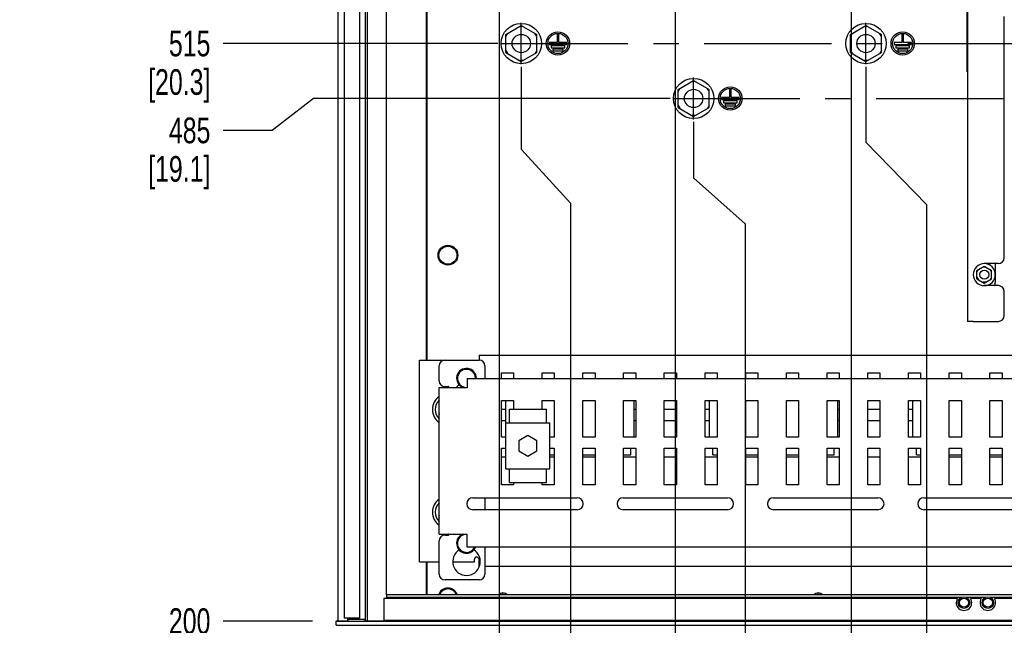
# Paper-space layout 'SUBMITTAL_E2H_2_2' of a CAD drawing. Header units: millimetres. Extents: x 0 to 841, y 0 to 594.
# Tile 7 of 24: x 285 to 419, y 364 to 446. Entities that reach past the tile are written whole.
import ezdxf

# ---------------------------------------------------------------- set-up
doc = ezdxf.new("R2010")
doc.units = ezdxf.units.MM
doc.header["$LTSCALE"] = 46.255
doc.linetypes.add('CENTER', pattern=[0.6, 0.375, -0.075, 0.075, -0.075])
doc.layers.get('0').update_dxf_attribs({"linetype": 'CONTINUOUS'})
for name, color, linetype in [('002___PRT_ALL_AXES', 7, 'CONTINUOUS'), ('02___PRT_ALL_AXES', 7, 'CONTINUOUS'), ('DEFAULT_1', 7, 'CENTER'), ('ROUNDS', 7, 'CONTINUOUS')]:
    doc.layers.add(name, color=color, linetype=linetype)
doc.styles.get("Standard").update_dxf_attribs({"font": 'txt', "width": 0.725})
doc.dimstyles.new('DIMSTYLE_4', dxfattribs={"dimtxt": 3.5, "dimasz": 4.8, "dimexe": 3.2, "dimexo": 1.6, "dimgap": 0.875, "dimtad": 0, "dimtih": 1, "dimtoh": 1, "dimdec": 1, "dimzin": 0, "dimdsep": 46, "dimtxsty": 'STANDARD', "dimblk": 'CLOSED', "dimblk1": 'CLOSED', "dimblk2": 'CLOSED', "dimcen": 0.09, "dimadec": 0, "dimazin": 0, "dimtp": 0.4, "dimtm": 0.4, "dimtfac": 1, "dimtdec": 1, "dimtofl": 0, "dimtmove": 0, "dimatfit": 3, "dimldrblk": 'CLOSED', "dimfxl": 1, "dimtolj": 1, "dimtzin": 0, "dimarcsym": 0})

# ---------------------------------------------------------------- blocks, each defined once
blk = doc.blocks.new('*D68')
at = {"color": 2, "linetype": 'CONTINUOUS'}
blk.add_line((350.13, 468.01), (350.13, 298.09), dxfattribs=at)
at = {"color": 2, "linetype": 'CONTINUOUS', "insert": (348.38, 296.34), "char_height": 3.5, "width": 12.6875, "attachment_point": 3, "rotation": 90, "line_spacing_factor": 0.9}
blk.add_mtext('89\\P[3.5]', dxfattribs=at)
blk = doc.blocks.new('_CLOSED')
at = {"color": 0, "linetype": 'BYBLOCK'}
for p, q in [((0, 0), (-1, 0.167)), ((-1, 0.167), (-1, -0.167)), ((-1, -0.167), (0, 0)), ((-1, 0), (0, 0))]:
    blk.add_line(p, q, dxfattribs=at)
blk = doc.blocks.new('*D70')
at = {"color": 2, "linetype": 'CONTINUOUS'}
blk.add_line((374.13, 468.01), (374.13, 298.09), dxfattribs=at)
at = {"color": 2, "linetype": 'CONTINUOUS', "insert": (372.38, 296.34), "char_height": 3.5, "width": 12.6875, "attachment_point": 3, "rotation": 90, "line_spacing_factor": 0.9}
blk.add_mtext('185\\P[7.3]', dxfattribs=at)
blk = doc.blocks.new('*D71')
at = {"color": 2, "linetype": 'CONTINUOUS'}
blk.add_line((398.13, 468.01), (398.13, 298.09), dxfattribs=at)
at = {"color": 2, "linetype": 'CONTINUOUS', "insert": (396.38, 296.34), "char_height": 3.5, "width": 15.225, "attachment_point": 3, "rotation": 90, "line_spacing_factor": 0.9}
blk.add_mtext('281\\P[11.1]', dxfattribs=at)
blk = doc.blocks.new('*D75')
at = {"color": 2, "linetype": 'CONTINUOUS'}
for p, q in [((353.14, 439.76), (353.14, 428.56)), ((353.14, 428.56), (359.86, 421.19)), ((359.86, 421.19), (359.86, 264.01))]:
    blk.add_line(p, q, dxfattribs=at)
at = {"color": 2, "linetype": 'CONTINUOUS', "insert": (358.11, 262.26), "char_height": 3.5, "width": 12.6875, "attachment_point": 3, "rotation": 90, "line_spacing_factor": 0.9}
blk.add_mtext('101\\P[4.0]', dxfattribs=at)
blk = doc.blocks.new('*D76')
at = {"color": 2, "linetype": 'CONTINUOUS'}
for p, q in [((376.64, 432.26), (376.64, 424.66)), ((376.64, 424.66), (383.67, 418.36)), ((383.67, 418.36), (383.67, 264.01))]:
    blk.add_line(p, q, dxfattribs=at)
at = {"color": 2, "linetype": 'CONTINUOUS', "insert": (381.92, 262.26), "char_height": 3.5, "width": 12.6875, "attachment_point": 3, "rotation": 90, "line_spacing_factor": 0.9}
blk.add_mtext('195\\P[7.7]', dxfattribs=at)
blk = doc.blocks.new('*D77')
at = {"color": 2, "linetype": 'CONTINUOUS'}
for p, q in [((400.14, 439.76), (400.14, 429.52)), ((400.14, 429.52), (408.37, 420.99)), ((408.37, 420.99), (408.37, 264.01))]:
    blk.add_line(p, q, dxfattribs=at)
at = {"color": 2, "linetype": 'CONTINUOUS', "insert": (406.62, 262.26), "char_height": 3.5, "width": 15.225, "attachment_point": 3, "rotation": 90, "line_spacing_factor": 0.9}
blk.add_mtext('289\\P[11.4]', dxfattribs=at)
blk = doc.blocks.new('*D86')
at = {"color": 2, "linetype": 'CONTINUOUS'}
blk.add_line((324.69, 364.19), (312.5, 364.19), dxfattribs=at)
at = {"color": 2, "linetype": 'CONTINUOUS', "insert": (310.75, 365.94), "char_height": 3.5, "width": 12.6875, "attachment_point": 3, "line_spacing_factor": 0.9}
blk.add_mtext('200\\P[7.9]', dxfattribs=at)
blk = doc.blocks.new('*D87')
at = {"color": 2, "linetype": 'CONTINUOUS'}
for p, q in [((324.81, 435.46), (319.17, 431.11)), ((373.44, 435.46), (324.81, 435.46)), ((319.17, 431.11), (312.5, 431.11))]:
    blk.add_line(p, q, dxfattribs=at)
at = {"color": 2, "linetype": 'CONTINUOUS', "insert": (310.75, 432.86), "char_height": 3.5, "width": 15.225, "attachment_point": 3, "line_spacing_factor": 0.9}
blk.add_mtext('485\\P[19.1]', dxfattribs=at)
blk = doc.blocks.new('*D88')
at = {"color": 2, "linetype": 'CONTINUOUS'}
blk.add_line((349.94, 442.96), (312.5, 442.96), dxfattribs=at)
at = {"color": 2, "linetype": 'CONTINUOUS', "insert": (310.75, 444.71), "char_height": 3.5, "width": 15.225, "attachment_point": 3, "line_spacing_factor": 0.9}
blk.add_mtext('515\\P[20.3]', dxfattribs=at)

psp = doc.layouts.new('SUBMITTAL_E2H_2_2')

# ---------------------------------------------------------------- linework, layer by layer
at = {"color": 7, "linetype": 'CONTINUOUS'}
for p, q in [((331.91, 364.21), (331.91, 521.34)), ((332.16, 364.21), (332.16, 521.42)), ((334.78, 367.76), (334.78, 522.21)), ((328.13, 520.02), (328.13, 364.21)), ((340.23, 399.79), (340.23, 500.39)), ((413.93, 439.91), (413.93, 495.75)), ((351.03, 444.18), (353.14, 445.4)), ((353.36, 445.27), (352.93, 445.27)), ((353.14, 445.4), (355.26, 444.18)), ((398.03, 444.18), (400.14, 445.4)), ((400.36, 445.27), (399.93, 445.27)), ((400.14, 445.4), (402.26, 444.18)), ((351.03, 443.93), (351.25, 444.3)), ((351.03, 441.74), (351.03, 444.18)), ((355.26, 443.93), (355.04, 444.3)), ((355.26, 441.74), (355.26, 444.18)), ((356.96, 443.09), (356.96, 442.84)), ((358.02, 443.09), (356.96, 443.09)), ((358.02, 444.26), (358.02, 443.09)), ((358.27, 444.26), (358.02, 444.26)), ((358.27, 443.09), (358.27, 444.26)), ((359.33, 443.09), (358.27, 443.09)), ((359.33, 442.84), (359.33, 443.09)), ((398.03, 443.93), (398.25, 444.3)), ((398.03, 441.74), (398.03, 444.18)), ((402.26, 443.93), (402.04, 444.3)), ((402.26, 441.74), (402.26, 444.18)), ((403.96, 443.09), (403.96, 442.84)), ((405.02, 443.09), (403.96, 443.09)), ((405.02, 444.26), (405.02, 443.09)), ((405.27, 444.26), (405.02, 444.26)), ((405.27, 443.09), (405.27, 444.26)), ((406.33, 443.09), (405.27, 443.09)), ((406.33, 442.84), (406.33, 443.09)), ((351.03, 441.99), (351.25, 441.62)), ((351.03, 441.74), (353.14, 440.52)), ((353.14, 440.52), (355.26, 441.74)), ((355.26, 441.99), (355.04, 441.62)), ((356.96, 442.84), (359.33, 442.84)), ((357.21, 442.64), (357.21, 442.39)), ((359.08, 442.64), (357.21, 442.64)), ((357.21, 442.39), (359.08, 442.39)), ((357.46, 442.19), (357.46, 441.94)), ((358.83, 442.19), (357.46, 442.19)), ((357.46, 441.94), (358.83, 441.94)), ((358.83, 441.94), (358.83, 442.19)), ((359.08, 442.39), (359.08, 442.64)), ((398.03, 441.99), (398.25, 441.62)), ((398.03, 441.74), (400.14, 440.52)), ((400.14, 440.52), (402.26, 441.74)), ((402.26, 441.99), (402.04, 441.62)), ((403.96, 442.84), (406.33, 442.84)), ((404.21, 442.64), (404.21, 442.39)), ((406.08, 442.64), (404.21, 442.64)), ((404.21, 442.39), (406.08, 442.39)), ((404.46, 442.19), (404.46, 441.94)), ((405.83, 442.19), (404.46, 442.19)), ((404.46, 441.94), (405.83, 441.94)), ((405.83, 441.94), (405.83, 442.19)), ((406.08, 442.39), (406.08, 442.64)), ((353.36, 440.65), (352.93, 440.65)), ((400.36, 440.65), (399.93, 440.65)), ((374.53, 436.68), (376.64, 437.9)), ((376.86, 437.77), (376.43, 437.77)), ((376.64, 437.9), (378.76, 436.68)), ((374.53, 436.43), (374.75, 436.8)), ((374.53, 434.24), (374.53, 436.68)), ((378.76, 436.43), (378.54, 436.8)), ((378.76, 434.24), (378.76, 436.68)), ((381.52, 436.76), (381.52, 435.59)), ((381.77, 436.76), (381.52, 436.76)), ((381.77, 435.59), (381.77, 436.76)), ((380.46, 435.59), (380.46, 435.34)), ((381.52, 435.59), (380.46, 435.59)), ((380.46, 435.34), (382.83, 435.34)), ((380.71, 435.14), (380.71, 434.89)), ((382.58, 435.14), (380.71, 435.14)), ((382.83, 435.59), (381.77, 435.59)), ((382.58, 434.89), (382.58, 435.14)), ((382.83, 435.34), (382.83, 435.59)), ((374.53, 434.49), (374.75, 434.12)), ((374.53, 434.24), (376.64, 433.02)), ((376.64, 433.02), (378.76, 434.24)), ((378.76, 434.49), (378.54, 434.12)), ((380.71, 434.89), (382.58, 434.89)), ((380.96, 434.69), (380.96, 434.44)), ((382.33, 434.69), (380.96, 434.69)), ((380.96, 434.44), (382.33, 434.44)), ((382.33, 434.44), (382.33, 434.69)), ((376.86, 433.15), (376.43, 433.15)), ((415.27, 412.01), (416.27, 412.59)), ((416.49, 412.46), (416.05, 412.46)), ((416.27, 412.59), (417.27, 412.01)), ((416.99, 412.94), (416.99, 412.75)), ((415.27, 411.76), (415.49, 412.14)), ((415.27, 410.86), (415.27, 412.01)), ((415.27, 411.11), (415.49, 410.73)), ((415.27, 410.86), (416.27, 410.28)), ((416.27, 410.28), (417.27, 410.86)), ((417.27, 411.76), (417.05, 412.14)), ((417.27, 411.11), (417.05, 410.73)), ((417.27, 410.86), (417.27, 412.01)), ((416.49, 410.41), (416.05, 410.41)), ((343.23, 396.06), (343.22, 396.05)), ((343.24, 396.08), (343.23, 396.06)), ((343.24, 396.1), (343.24, 396.08)), ((343.22, 396.05), (343.21, 396.04)), ((341.93, 393.74), (341.94, 393.74)), ((341.93, 392.34), (341.93, 393.74)), ((341.93, 393.49), (341.94, 393.51)), ((351.04, 384.96), (351.04, 394.29)), ((368.54, 389.29), (368.54, 394.29)), ((378.79, 389.29), (378.79, 394.29)), ((396.29, 389.29), (396.29, 394.29)), ((406.54, 389.29), (406.54, 394.29)), ((341.93, 392.59), (341.94, 392.56)), ((341.93, 392.34), (341.94, 392.33)), ((351.52, 391.21), (351.52, 393.09)), ((351.52, 393.09), (356.57, 393.09)), ((356.57, 391.21), (356.57, 393.09)), ((351.04, 391.21), (357.04, 391.21)), ((357.04, 384.96), (357.04, 391.21)), ((354.04, 389.5), (352.81, 388.78)), ((355.28, 388.78), (354.04, 389.5)), ((352.81, 388.78), (352.81, 387.39)), ((355.28, 387.39), (355.28, 388.78)), ((352.81, 387.39), (354.04, 386.67)), ((354.04, 386.67), (355.28, 387.39)), ((357.04, 386.84), (357.64, 386.84)), ((361.54, 386.84), (363.19, 386.84)), ((367.09, 386.84), (368.07, 386.84)), ((368.07, 386.84), (368.07, 387.79)), ((379.27, 386.84), (379.27, 387.79)), ((379.27, 386.84), (379.84, 386.84)), ((383.74, 386.84), (385.39, 386.84)), ((389.29, 386.84), (390.94, 386.84)), ((394.84, 386.84), (395.82, 386.84)), ((395.82, 386.84), (395.82, 387.79)), ((407.02, 386.84), (407.02, 387.79)), ((407.02, 386.84), (407.59, 386.84)), ((411.49, 386.84), (413.14, 386.84)), ((417.04, 386.84), (418.69, 386.84)), ((351.04, 384.96), (357.04, 384.96)), ((351.52, 383.09), (351.52, 384.96)), ((356.57, 383.09), (356.57, 384.96)), ((351.52, 383.09), (356.57, 383.09)), ((341.93, 379.74), (341.94, 379.74)), ((341.93, 378.34), (341.93, 379.74)), ((341.93, 379.49), (341.94, 379.51)), ((341.93, 378.59), (341.94, 378.56)), ((341.93, 378.34), (341.94, 378.33)), ((343.22, 376.02), (343.21, 376.03)), ((343.23, 376.01), (343.22, 376.02)), ((343.24, 375.99), (343.23, 376.01)), ((343.24, 375.97), (343.24, 375.99)), ((340.23, 367.76), (340.23, 372.29)), ((334.39, 367.26), (334.39, 364.26)), ((334.78, 367.26), (334.78, 367.39)), ((334.79, 367.26), (334.79, 367.76)), ((495.49, 367.76), (334.79, 367.76)), ((413.11, 367.39), (334.79, 367.39)), ((416.36, 367.39), (413.89, 367.39)), ((495.49, 367.39), (417.14, 367.39)), ((331.91, 364.21), (332.16, 364.21)), ((495.89, 364.26), (334.39, 364.26)), ((334.79, 364.26), (334.79, 364.21)), ((330.01, 363.56), (330.01, 363.61))]:
    psp.add_line(p, q, dxfattribs=at)
at = {"color": 3, "linetype": 'CONTINUOUS'}
for p, q in [((413.99, 494.41), (413.99, 405.06)), ((414.74, 405.06), (413.99, 405.06)), ((347.39, 400.44), (347.39, 399.79)), ((347.39, 400.44), (482.89, 400.44)), ((339.24, 372.29), (339.24, 399.79)), ((339.24, 399.79), (342.74, 399.79)), ((350.44, 397.29), (350.44, 398.04)), ((350.44, 398.04), (352.09, 398.04)), ((352.09, 398.04), (352.09, 397.29)), ((355.99, 397.29), (355.99, 398.04)), ((355.99, 398.04), (357.64, 398.04)), ((357.64, 398.04), (357.64, 397.29)), ((361.54, 397.29), (361.54, 398.04)), ((361.54, 398.04), (363.19, 398.04)), ((363.19, 398.04), (363.19, 397.29)), ((367.09, 397.29), (367.09, 398.04)), ((367.09, 398.04), (368.74, 398.04)), ((368.74, 398.04), (368.74, 397.29)), ((372.64, 397.29), (372.64, 398.04)), ((372.64, 398.04), (374.29, 398.04)), ((374.29, 398.04), (374.29, 397.29)), ((378.19, 397.29), (378.19, 398.04)), ((378.19, 398.04), (379.84, 398.04)), ((379.84, 398.04), (379.84, 397.29)), ((383.74, 397.29), (383.74, 398.04)), ((383.74, 398.04), (385.39, 398.04)), ((385.39, 398.04), (385.39, 397.29)), ((389.29, 397.29), (389.29, 398.04)), ((389.29, 398.04), (390.94, 398.04)), ((390.94, 398.04), (390.94, 397.29)), ((394.84, 397.29), (394.84, 398.04)), ((394.84, 398.04), (396.49, 398.04)), ((396.49, 398.04), (396.49, 397.29)), ((400.39, 397.29), (400.39, 398.04)), ((400.39, 398.04), (402.04, 398.04)), ((402.04, 398.04), (402.04, 397.29)), ((405.94, 397.29), (405.94, 398.04)), ((405.94, 398.04), (407.59, 398.04)), ((407.59, 398.04), (407.59, 397.29)), ((411.49, 397.29), (411.49, 398.04)), ((411.49, 398.04), (413.14, 398.04)), ((413.14, 398.04), (413.14, 397.29)), ((417.04, 397.29), (417.04, 398.04)), ((417.04, 398.04), (418.69, 398.04)), ((418.69, 398.04), (418.69, 397.29)), ((343.22, 396.06), (343.2, 396.04)), ((343.23, 396.07), (343.22, 396.06)), ((343.24, 396.08), (343.23, 396.07)), ((343.24, 396.1), (343.24, 396.08)), ((345.74, 397.29), (345.74, 395.99)), ((345.74, 397.29), (484.54, 397.29)), ((341.94, 376.04), (341.94, 396.04)), ((341.94, 396.04), (345.74, 396.04)), ((343.2, 396.04), (343.18, 396.04)), ((350.44, 389.29), (350.44, 394.29)), ((350.44, 394.29), (352.09, 394.29)), ((352.09, 394.29), (352.09, 393.09)), ((355.99, 393.09), (355.99, 394.29)), ((355.99, 394.29), (357.64, 394.29)), ((357.64, 394.29), (357.64, 389.29)), ((361.54, 389.29), (361.54, 394.29)), ((361.54, 394.29), (363.19, 394.29)), ((363.19, 394.29), (363.19, 389.29)), ((367.09, 389.29), (367.09, 394.29)), ((367.09, 394.29), (368.74, 394.29)), ((368.74, 394.29), (368.74, 389.29)), ((372.64, 389.29), (372.64, 394.29)), ((372.64, 394.29), (374.29, 394.29)), ((374.29, 394.29), (374.29, 389.29)), ((378.19, 389.29), (378.19, 394.29)), ((378.19, 394.29), (379.84, 394.29)), ((379.84, 394.29), (379.84, 389.29)), ((383.74, 389.29), (383.74, 394.29)), ((383.74, 394.29), (385.39, 394.29)), ((385.39, 394.29), (385.39, 389.29)), ((389.29, 389.29), (389.29, 394.29)), ((389.29, 394.29), (390.94, 394.29)), ((390.94, 394.29), (390.94, 389.29)), ((394.84, 389.29), (394.84, 394.29)), ((394.84, 394.29), (396.49, 394.29)), ((396.49, 394.29), (396.49, 389.29)), ((400.39, 389.29), (400.39, 394.29)), ((400.39, 394.29), (402.04, 394.29)), ((402.04, 394.29), (402.04, 389.29)), ((405.94, 389.29), (405.94, 394.29)), ((405.94, 394.29), (407.59, 394.29)), ((407.59, 394.29), (407.59, 389.29)), ((411.49, 389.29), (411.49, 394.29)), ((411.49, 394.29), (413.14, 394.29)), ((413.14, 394.29), (413.14, 389.29)), ((417.04, 389.29), (417.04, 394.29)), ((417.04, 394.29), (418.69, 394.29)), ((418.69, 394.29), (418.69, 389.29)), ((351.04, 393.04), (350.44, 393.04)), ((368.74, 393.04), (368.54, 393.04)), ((374.29, 393.04), (372.64, 393.04)), ((378.79, 393.04), (378.19, 393.04)), ((396.49, 393.04), (396.29, 393.04)), ((402.04, 393.04), (400.39, 393.04)), ((406.54, 393.04), (405.94, 393.04)), ((350.44, 391.54), (351.04, 391.54)), ((368.54, 391.54), (368.74, 391.54)), ((372.64, 391.54), (374.29, 391.54)), ((378.19, 391.54), (378.79, 391.54)), ((396.29, 391.54), (396.49, 391.54)), ((400.39, 391.54), (402.04, 391.54)), ((405.94, 391.54), (406.54, 391.54)), ((351.04, 389.29), (350.44, 389.29)), ((357.64, 389.29), (357.04, 389.29)), ((363.19, 389.29), (361.54, 389.29)), ((368.74, 389.29), (367.09, 389.29)), ((374.29, 389.29), (372.64, 389.29)), ((379.84, 389.29), (378.19, 389.29)), ((385.39, 389.29), (383.74, 389.29)), ((390.94, 389.29), (389.29, 389.29)), ((396.49, 389.29), (394.84, 389.29)), ((402.04, 389.29), (400.39, 389.29)), ((407.59, 389.29), (405.94, 389.29)), ((413.14, 389.29), (411.49, 389.29)), ((418.69, 389.29), (417.04, 389.29)), ((350.44, 382.79), (350.44, 387.79)), ((350.44, 387.79), (351.04, 387.79)), ((357.04, 387.79), (357.64, 387.79)), ((357.64, 387.79), (357.64, 382.79)), ((361.54, 382.79), (361.54, 387.79)), ((361.54, 387.79), (363.19, 387.79)), ((363.19, 387.79), (363.19, 382.79)), ((367.09, 382.79), (367.09, 387.79)), ((367.09, 387.79), (368.74, 387.79)), ((368.74, 387.79), (368.74, 382.79)), ((372.64, 382.79), (372.64, 387.79)), ((372.64, 387.79), (374.29, 387.79)), ((374.29, 387.79), (374.29, 382.79)), ((378.19, 382.79), (378.19, 387.79)), ((378.19, 387.79), (379.84, 387.79)), ((379.84, 387.79), (379.84, 382.79)), ((383.74, 382.79), (383.74, 387.79)), ((383.74, 387.79), (385.39, 387.79)), ((385.39, 387.79), (385.39, 382.79)), ((389.29, 382.79), (389.29, 387.79)), ((389.29, 387.79), (390.94, 387.79)), ((390.94, 387.79), (390.94, 382.79)), ((394.84, 382.79), (394.84, 387.79)), ((394.84, 387.79), (396.49, 387.79)), ((396.49, 387.79), (396.49, 382.79)), ((400.39, 382.79), (400.39, 387.79)), ((400.39, 387.79), (402.04, 387.79)), ((402.04, 387.79), (402.04, 382.79)), ((405.94, 382.79), (405.94, 387.79)), ((405.94, 387.79), (407.59, 387.79)), ((407.59, 387.79), (407.59, 382.79)), ((411.49, 382.79), (411.49, 387.79)), ((411.49, 387.79), (413.14, 387.79)), ((413.14, 387.79), (413.14, 382.79)), ((417.04, 382.79), (417.04, 387.79)), ((417.04, 387.79), (418.69, 387.79)), ((418.69, 387.79), (418.69, 382.79)), ((351.04, 386.54), (350.44, 386.54)), ((357.64, 386.54), (357.04, 386.54)), ((363.19, 386.54), (361.54, 386.54)), ((368.74, 386.54), (367.09, 386.54)), ((374.29, 386.54), (372.64, 386.54)), ((379.84, 386.54), (378.19, 386.54)), ((385.39, 386.54), (383.74, 386.54)), ((390.94, 386.54), (389.29, 386.54)), ((396.49, 386.54), (394.84, 386.54)), ((402.04, 386.54), (400.39, 386.54)), ((407.59, 386.54), (405.94, 386.54)), ((413.14, 386.54), (411.49, 386.54)), ((418.69, 386.54), (417.04, 386.54)), ((352.09, 382.79), (350.44, 382.79)), ((352.09, 383.09), (352.09, 382.79)), ((355.99, 382.79), (355.99, 383.09)), ((357.64, 382.79), (355.99, 382.79)), ((363.19, 382.79), (361.54, 382.79)), ((368.74, 382.79), (367.09, 382.79)), ((374.29, 382.79), (372.64, 382.79)), ((379.84, 382.79), (378.19, 382.79)), ((385.39, 382.79), (383.74, 382.79)), ((390.94, 382.79), (389.29, 382.79)), ((396.49, 382.79), (394.84, 382.79)), ((402.04, 382.79), (400.39, 382.79)), ((407.59, 382.79), (405.94, 382.79)), ((413.14, 382.79), (411.49, 382.79)), ((418.69, 382.79), (417.04, 382.79)), ((346.52, 381.01), (360.77, 381.01)), ((367.02, 381.01), (381.27, 381.01)), ((387.52, 381.01), (401.77, 381.01)), ((408.02, 381.01), (422.27, 381.01)), ((360.77, 379.36), (346.52, 379.36)), ((381.27, 379.36), (367.02, 379.36)), ((401.77, 379.36), (387.52, 379.36)), ((422.27, 379.36), (408.02, 379.36)), ((341.94, 376.04), (345.74, 376.04)), ((343.2, 376.03), (343.18, 376.03)), ((343.22, 376.02), (343.2, 376.03)), ((343.23, 376), (343.22, 376.02)), ((343.24, 375.99), (343.23, 376)), ((343.24, 375.97), (343.24, 375.99)), ((345.74, 374.29), (345.74, 376.04)), ((484.54, 374.29), (345.74, 374.29)), ((339.24, 372.29), (341.94, 372.29)), ((343.8, 372.29), (346.74, 372.29)), ((346.74, 372.29), (346.74, 372.61)), ((347.07, 372.94), (347.12, 372.93)), ((347.12, 372.93), (347.18, 372.91)), ((347.18, 372.91), (347.23, 372.87)), ((347.23, 372.87), (347.28, 372.82)), ((347.28, 372.82), (347.32, 372.75)), ((347.32, 372.75), (347.36, 372.67)), ((347.36, 372.67), (347.39, 372.56)), ((347.39, 372.56), (347.39, 372.45)), ((347.39, 371.64), (347.39, 372.45)), ((347.42, 371.64), (347.39, 371.64)), ((482.09, 371.64), (348.19, 371.64)), ((329.54, 364.19), (329.54, 364.44)), ((329.54, 364.44), (331.88, 364.44))]:
    psp.add_line(p, q, dxfattribs=at)
at = {"color": 7, "linetype": 'CONTINUOUS'}
for centre, radius in [((353.14, 442.96), 2.75), ((358.14, 442.96), 1.59), ((400.14, 442.96), 2.75), ((405.14, 442.96), 1.59), ((358.14, 442.96), 1.38), ((405.14, 442.96), 1.38), ((376.64, 435.46), 2.75), ((381.64, 435.46), 1.59), ((381.64, 435.46), 1.38), ((343.14, 414.09), 1.23), ((413.5, 366.7), 0.791), ((416.75, 366.7), 0.791)]:
    psp.add_circle(centre, radius, dxfattribs=at)
at = {"color": 3, "linetype": 'CONTINUOUS'}
for centre, radius, start, end in [((416.27, 411.44), 1.5, 90, 270), ((343.14, 393.04), 2.13, 124.3984, 235.6016), ((343.14, 379.04), 2.13, 124.3984, 235.6016), ((346.52, 380.19), 0.825, 90, 270), ((360.77, 380.19), 0.825, 270, 90), ((367.02, 380.19), 0.825, 90, 270), ((381.27, 380.19), 0.825, 270, 90), ((387.52, 380.19), 0.825, 90, 270), ((401.77, 380.19), 0.825, 270, 90), ((408.02, 380.19), 0.825, 90, 270), ((347.07, 372.61), 0.325, 90, 180)]:
    psp.add_arc(centre, radius, start, end, dxfattribs=at)
at = {"color": 7, "linetype": 'CONTINUOUS'}
for centre, radius, start, end in [((416.27, 411.44), 1.5, 270, 90), ((345.67, 397.29), 1.23, 0, 273.5112), ((343.18, 396.1), 0.0625, 359.9999, 90), ((345.67, 394.79), 1.88, 121.9712, 138.1549), ((343.14, 393.04), 1.75, 133.3753, 226.652), ((343.14, 379.04), 1.75, 133.3753, 226.652), ((343.18, 375.97), 0.0625, 270, 0.0001), ((345.67, 374.79), 1.23, 86.4888, 335.8703), ((345.67, 372.29), 1.88, 121.9712, 58.0288), ((343.14, 367.34), 1.23, 20.3577, 159.6423), ((350.64, 367.21), 0.625, 61.795, 118.205), ((393.64, 367.21), 0.625, 61.795, 118.205)]:
    psp.add_arc(centre, radius, start, end, dxfattribs=at)
at = {"layer": '002___PRT_ALL_AXES', "color": 7, "linetype": 'CONTINUOUS'}
for p, q in [((331.06, 521.08), (331.06, 364.59)), ((329.01, 520.35), (329.01, 364.59)), ((412.6, 367.26), (334.39, 367.26)), ((415.85, 367.26), (414.4, 367.26)), ((495.89, 367.26), (417.65, 367.26)), ((331.06, 364.59), (329.01, 364.59)), ((329.43, 364.59), (329.43, 364.21)), ((329.43, 364.21), (329.54, 364.21)), ((330.45, 364.59), (330.45, 364.44))]:
    psp.add_line(p, q, dxfattribs=at)
for centre, radius in [((353.14, 442.96), 1.25), ((400.14, 442.96), 1.25), ((376.64, 435.46), 1.25), ((416.27, 411.44), 0.625), ((413.5, 366.7), 0.625), ((416.75, 366.7), 0.625)]:
    psp.add_circle(centre, radius, dxfattribs=at)
for centre, radius, start, end in [((350.64, 367.21), 0.812, 42.7268, 137.2732), ((393.64, 367.21), 0.812, 42.7268, 137.2732), ((413.5, 366.7), 1.06, 148.0343, 31.9657), ((413.5, 366.7), 1.09, 77.8119, 102.1881), ((416.75, 366.7), 1.06, 148.0343, 31.9657), ((416.75, 366.7), 1.09, 77.8119, 102.1881)]:
    psp.add_arc(centre, radius, start, end, dxfattribs=at)
at = {"layer": '02___PRT_ALL_AXES', "color": 7, "linetype": 'CONTINUOUS'}
psp.add_circle((343.14, 414.09), 1.35, dxfattribs=at)
for centre, start, end in [((345.67, 397.29), 0, 248.235), ((345.67, 374.79), 111.765, 338.1926), ((343.14, 367.34), 18.3586, 161.6414)]:
    psp.add_arc(centre, 1.35, start, end, dxfattribs=at)
at = {"layer": 'DEFAULT_1', "color": 7, "linetype": 'CENTER'}
for p, q in [((353.14, 440.15), (353.14, 445.77)), ((400.14, 440.14), (400.14, 445.78)), ((350.33, 442.96), (479.97, 442.96)), ((376.64, 432.59), (376.64, 438.33)), ((373.78, 435.46), (456.41, 435.46))]:
    psp.add_line(p, q, dxfattribs=at)
at = {"layer": 'ROUNDS', "color": 7, "linetype": 'CONTINUOUS'}
for p, q in [((340.24, 500.39), (340.24, 399.79)), ((413.93, 439.11), (413.93, 439.91)), ((413.93, 439.11), (413.99, 439.11)), ((417.77, 412.94), (417.77, 410.36)), ((341.94, 396.96), (341.94, 398.99)), ((342.74, 399.79), (347.39, 399.79)), ((348.19, 398.99), (348.19, 397.29)), ((342.74, 396.16), (343.18, 396.16)), ((348.19, 381.01), (348.19, 379.36)), ((342.74, 375.91), (343.18, 375.91)), ((341.94, 370.59), (341.94, 375.11)), ((348.19, 374.29), (348.19, 370.59)), ((340.24, 372.29), (340.24, 367.76)), ((347.39, 369.79), (342.74, 369.79)), ((327.88, 364.21), (327.88, 364.19)), ((327.88, 364.21), (329.43, 364.21)), ((327.88, 364.19), (327.88, 364.19)), ((327.89, 363.61), (327.89, 364.19)), ((331.66, 364.21), (331.66, 364.19)), ((331.66, 364.21), (331.95, 364.21)), ((332.09, 364.21), (498.18, 364.21)), ((327.89, 363.61), (502.39, 363.61))]:
    psp.add_line(p, q, dxfattribs=at)
at = {"layer": 'ROUNDS', "color": 3, "linetype": 'CONTINUOUS'}
for p, q in [((418.99, 413.74), (418.99, 446.64)), ((418.19, 412.94), (416.27, 412.94)), ((418.19, 409.94), (416.27, 409.94)), ((418.99, 405.86), (418.99, 409.14)), ((414.74, 405.06), (418.19, 405.06)), ((327.89, 364.19), (502.39, 364.19))]:
    psp.add_line(p, q, dxfattribs=at)
for centre, start, end in [((418.19, 413.74), 270, 360), ((418.19, 409.14), 0, 90), ((418.19, 405.86), 270, 360)]:
    psp.add_arc(centre, 0.8, start, end, dxfattribs=at)
at = {"layer": 'ROUNDS', "color": 7, "linetype": 'CONTINUOUS'}
for centre, start, end in [((416.97, 410.36), 327.6219, 360), ((342.74, 398.99), 90, 180), ((347.39, 398.99), 0, 90), ((342.74, 396.96), 180, 270), ((342.74, 375.11), 90, 180), ((342.74, 370.59), 180, 270), ((347.39, 370.59), 270, 360)]:
    psp.add_arc(centre, 0.8, start, end, dxfattribs=at)

# ---------------------------------------------------------------- texts
at = {"color": 2, "linetype": 'CONTINUOUS', "insert": (310.37, 453.44), "char_height": 3.5, "width": 38.0625, "attachment_point": 3, "line_spacing_factor": 0.9}
psp.add_mtext('MAINS TERMINALS', dxfattribs=at)

# ---------------------------------------------------------------- dimensions: what is measured, and where the dimension line sits
at = {"color": 2, "linetype": 'CONTINUOUS'}
for feature_location, offset, dtype, origin, text, picture, middle in [((350.13, 468.01), (0, -169.92), 1, (350.13, 469.61), '89\\P[3.5]', '*D68', (352.76, 289.99)), ((374.13, 468.01), (0, -169.92), 1, (374.13, 469.61), '185\\P[7.3]', '*D70', (376.76, 289.99)), ((398.13, 468.01), (0, -169.92), 1, (398.13, 469.61), '281\\P[11.1]', '*D71', (400.76, 288.72)), ((349.94, 442.96), (-37.45, 0), 0, (351.54, 442.96), '515\\P[20.3]', '*D88', (303.14, 440.34)), ((353.14, 439.76), (6.71, -175.75), 0, (353.14, 441.36), '101\\P[4.0]', '*D75', (362.48, 255.92)), ((400.14, 439.76), (8.22, -175.75), 0, (400.14, 441.36), '289\\P[11.4]', '*D77', (410.99, 254.65)), ((373.44, 435.46), (-60.95, -4.35), 0, (375.04, 435.46), '485\\P[19.1]', '*D87', (303.14, 428.48)), ((376.64, 432.26), (7.02, -168.25), 0, (376.64, 433.86), '195\\P[7.7]', '*D76', (386.29, 255.92)), ((324.69, 364.19), (-12.2, 0), 0, (326.29, 364.19), '200\\P[7.9]', '*D86', (304.4, 361.56))]:
    dim = psp.add_ordinate_dim(feature_location=feature_location, offset=offset, dtype=dtype, origin=origin, text=text, dimstyle='DIMSTYLE_4', dxfattribs=at)
    dim.commit()
    dim.dimension.update_dxf_attribs({"geometry": picture, "text_midpoint": middle})

doc.saveas('drawing.dxf')
